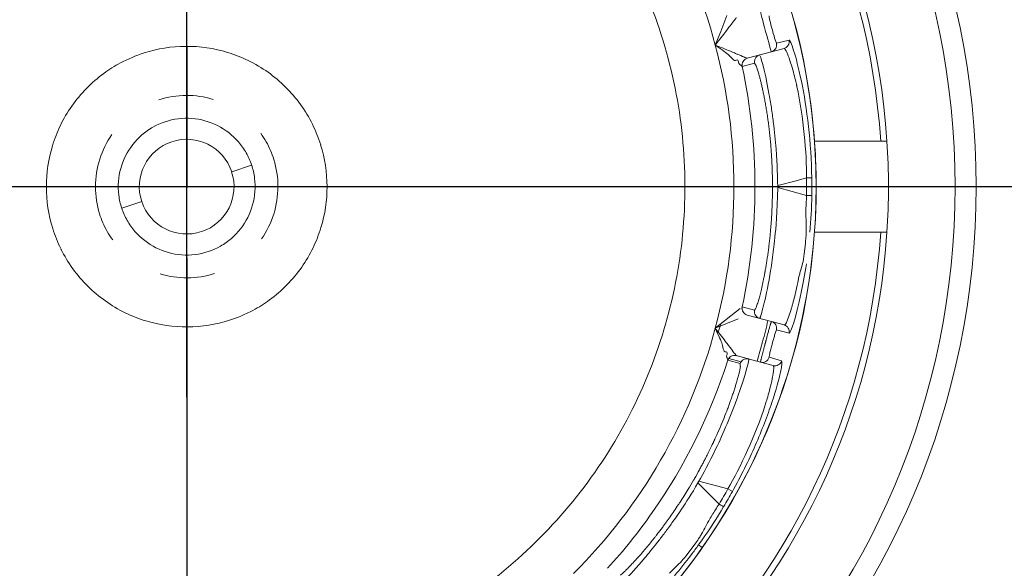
# Model space of a CAD drawing. Extents: x 0 to 283, y -463 to 196.
# Tile 25 of 35: x 232.7 to 236.21, y 105.45 to 107.41. Entities that reach past the tile are written whole.
import ezdxf

# ---------------------------------------------------------------- set-up
doc = ezdxf.new("R2010")
doc.units = 0
doc.linetypes.add('CENTER', pattern=[12, 8, -1, 2, -1])
doc.layers.get('DEFPOINTS').update_dxf_attribs({"linetype": 'CONTINUOUS'})
doc.layers.add('CTR', color=7, linetype='CENTER')
doc.layers.add('DIM', color=7, linetype='CONTINUOUS')
doc.layers.add('TANGENT EDGES', color=7, linetype='CONTINUOUS', lineweight=0)
doc.layers.add('VISIBLE', color=255, linetype='CONTINUOUS', lineweight=0)
doc.styles.add('SANSSERIF', font='sanss___.ttf')
doc.dimstyles.new('ISO-25$0', dxfattribs={"dimtxt": 2.5, "dimasz": 2.5, "dimexe": 1.25, "dimexo": 1, "dimgap": 0.6, "dimtad": 1, "dimdec": 1, "dimzin": 9, "dimdsep": 46, "dimtxsty": 'SANSSERIF', "dimcen": 0.75, "dimadec": 1, "dimazin": 0, "dimtfac": 1, "dimtdec": 1, "dimtmove": 0, "dimatfit": 3, "dimfxl": 1, "dimarcsym": 0})
doc.dimstyles.new('ISO-25$3', dxfattribs={"dimtxt": 2.5, "dimasz": 2.5, "dimexe": 1.25, "dimexo": 1, "dimgap": 0.6, "dimtad": 1, "dimtih": 1, "dimtoh": 1, "dimdec": 1, "dimzin": 9, "dimdsep": 46, "dimtxsty": 'SANSSERIF', "dimcen": 0.75, "dimadec": 1, "dimazin": 0, "dimtfac": 1, "dimtdec": 1, "dimtofl": 0, "dimtmove": 0, "dimatfit": 3, "dimfxl": 1, "dimarcsym": 0})

# ---------------------------------------------------------------- blocks, each defined once
blk = doc.blocks.new('*D17')
at = {"layer": 'DEFPOINTS', "color": 0, "transparency": 16777216}
for p in [(254.048, 118.1119), (174.1974, 98.6119), (222.798, 98.6119)]:
    blk.add_point(p, dxfattribs=at)
at = {"layer": 'DIM', "color": 0, "lineweight": -2, "transparency": 16777216}
for p, q in [((253.048, 118.1119), (172.9474, 118.1119)), ((174.1974, 115.6119), (174.1974, 101.1119)), ((221.798, 98.6119), (172.9474, 98.6119))]:
    blk.add_line(p, q, dxfattribs=at)
at = {"layer": 'DIM', "color": 0, "transparency": 16777216}
for points in [[(173.7808, 115.6119), (174.6141, 115.6119), (174.1974, 118.1119)], [(173.7808, 101.1119), (174.6141, 101.1119), (174.1974, 98.6119)]]:
    blk.add_solid(points, dxfattribs=at)
at = {"layer": 'DIM', "color": 0, "transparency": 16777216, "insert": (172.3097, 108.3619), "char_height": 2.5, "attachment_point": 5, "rotation": 90, "style": 'SANSSERIF'}
blk.add_mtext('78', dxfattribs=at)
blk = doc.blocks.new('*D20')
at = {"layer": 'DEFPOINTS', "color": 0, "transparency": 16777216}
for p in [(233.298, 106.8119), (263.898, 90.0119), (272.3362, 90.0119)]:
    blk.add_point(p, dxfattribs=at)
at = {"layer": 'DIM', "color": 0, "lineweight": -2, "transparency": 16777216}
for p, q in [((234.298, 106.8119), (273.5862, 106.8119)), ((272.3362, 104.3119), (272.3362, 92.5119)), ((264.898, 90.0119), (273.5862, 90.0119))]:
    blk.add_line(p, q, dxfattribs=at)
at = {"layer": 'DIM', "color": 0, "transparency": 16777216}
for points in [[(271.9195, 104.3119), (272.7529, 104.3119), (272.3362, 106.8119)], [(271.9195, 92.5119), (272.7529, 92.5119), (272.3362, 90.0119)]]:
    blk.add_solid(points, dxfattribs=at)
at = {"layer": 'DIM', "color": 0, "transparency": 16777216, "insert": (270.4468, 98.4119), "char_height": 2.5, "attachment_point": 5, "rotation": 90, "style": 'SANSSERIF'}
blk.add_mtext('67.2', dxfattribs=at)
blk = doc.blocks.new('*D23')
at = {"layer": 'DEFPOINTS', "color": 0, "transparency": 16777216}
for p in [(233.298, 106.8119), (222.798, 90.0119), (222.798, 82.5177)]:
    blk.add_point(p, dxfattribs=at)
at = {"layer": 'DIM', "color": 0, "lineweight": -2, "transparency": 16777216}
for p, q in [((233.298, 105.8119), (233.298, 81.2677)), ((222.798, 89.0119), (222.798, 81.2677)), ((230.798, 82.5177), (225.298, 82.5177))]:
    blk.add_line(p, q, dxfattribs=at)
at = {"layer": 'DIM', "color": 0, "transparency": 16777216}
for points in [[(225.298, 82.9344), (225.298, 82.1011), (222.798, 82.5177)], [(230.798, 82.9344), (230.798, 82.1011), (233.298, 82.5177)]]:
    blk.add_solid(points, dxfattribs=at)
at = {"layer": 'DIM', "color": 0, "transparency": 16777216, "insert": (228.048, 84.3677), "char_height": 2.5, "attachment_point": 5, "style": 'SANSSERIF'}
blk.add_mtext('42', dxfattribs=at)
blk = doc.blocks.new('*D24')
at = {"layer": 'DEFPOINTS', "color": 0, "transparency": 16777216}
for p in [(231.7187, 109.1392), (234.8772, 104.4846)]:
    blk.add_point(p, dxfattribs=at)
at = {"layer": 'DIM', "color": 0, "lineweight": -2, "transparency": 16777216}
for p, q in [((233.298, 106.0619), (233.298, 107.5619)), ((232.548, 106.8119), (234.048, 106.8119)), ((239.3819, 97.8464), (236.281, 102.416)), ((249.0765, 97.8464), (239.3819, 97.8464))]:
    blk.add_line(p, q, dxfattribs=at)
at = {"layer": 'DIM', "color": 0, "transparency": 16777216}
blk.add_solid([(236.6258, 102.6499), (235.9362, 102.182), (234.8772, 104.4846)], dxfattribs=at)
at = {"layer": 'DIM', "color": 0, "transparency": 16777216, "insert": (244.5292, 99.753), "char_height": 2.5, "attachment_point": 5, "style": 'SANSSERIF'}
blk.add_mtext('∅22.5', dxfattribs=at)

msp = doc.modelspace()

# ---------------------------------------------------------------- linework, layer by layer
at = {"layer": 'CTR', "ltscale": 0.25}
for p, q in [((233.298, 112.5585), (233.298, 101.0653)), ((227.5514, 106.8119), (239.0446, 106.8119))]:
    msp.add_line(p, q, dxfattribs=at)
at = {"layer": 'TANGENT EDGES'}
for p, q in [((235.4439, 107.3344), (235.399, 107.3226)), ((235.2948, 107.2693), (235.2949, 107.2693)), ((235.2768, 107.2399), (235.2769, 107.2399)), ((235.321, 107.2517), (235.2769, 107.2399)), ((235.3351, 107.217), (235.3266, 107.2425)), ((233.5294, 106.8885), (233.4582, 106.8649)), ((235.3226, 106.8119), (235.2476, 106.8119)), ((235.3849, 106.8084), (235.3849, 106.8154)), ((235.469, 106.833), (235.4034, 106.8154)), ((235.4034, 106.8084), (235.4034, 106.8154)), ((235.5063, 106.843), (235.469, 106.833)), ((235.5405, 106.8119), (235.5404, 106.8119)), ((235.5063, 106.7808), (235.4034, 106.8084)), ((233.1378, 106.7589), (233.0666, 106.7353)), ((235.2769, 106.3839), (235.321, 106.3721)), ((235.399, 106.3012), (235.4439, 106.2894)), ((235.2698, 106.1812), (235.2258, 106.1931)), ((235.2732, 106.188), (235.2291, 106.1998)), ((235.2698, 106.1812), (235.2703, 106.1707)), ((235.4176, 106.1914), (235.3729, 106.2037)), ((235.1195, 105.7561), (235.1231, 105.7623)), ((235.226, 105.7347), (235.1231, 105.7623)), ((235.1195, 105.7561), (235.1949, 105.6808)), ((235.2419, 105.7252), (235.226, 105.7347)), ((235.1215, 105.5351), (235.1349, 105.5257))]:
    msp.add_line(p, q, dxfattribs=at)
for centre, radius, start, end in [((233.298, 106.8119), 2.4777, 90, 176.2396), ((233.298, 106.8119), 2.4777, 3.7604, 90), ((233.298, 106.8119), 2.2424, 0, 145), ((233.298, 106.8119), 1.9496, 15, 45), ((233.298, 106.8119), 1.9496, 0, 15), ((235.3748, 107.3166), 0.025, 285, 13.9748), ((235.3012, 107.2452), 0.025, 105, 192.1871), ((235.3014, 107.2452), 0.025, 105, 192.2035), ((235.3454, 107.257), 0.025, 105.0157, 179.9623), ((233.298, 106.8119), 2.0246, 0, 12.2051), ((233.298, 106.8119), 2.2424, 180, 325), ((233.298, 106.8119), 2.2424, 325, 0), ((233.298, 106.8119), 1.9496, 345, 360), ((233.298, 106.8119), 2.0246, 347.7949, 0), ((233.298, 106.8119), 2.4777, 183.7604, 270), ((233.298, 106.8119), 2.4777, 270, 356.2396), ((235.3014, 106.3786), 0.025, 167.7863, 255), ((235.3454, 106.3668), 0.025, 167.7462, 254.9989), ((233.298, 106.8119), 1.9496, 315, 345), ((235.4196, 106.2952), 0.025, 346.6289, 74.9599), ((233.298, 106.8119), 2.0246, 325, 342.2051), ((235.2495, 106.1855), 0.025, 75, 162.1871), ((235.2496, 106.1854), 0.025, 145, 162.2136), ((235.2496, 106.1854), 0.025, 75, 145), ((235.2936, 106.1736), 0.025, 75.0123, 144.9713), ((233.298, 106.8119), 2.0869, 329.9045, 330.0956), ((233.298, 106.8119), 2.0246, 317.7949, 325)]:
    msp.add_arc(centre, radius, start, end, dxfattribs=at)
for centre, major_axis, ratio, start_param, end_param in [((233.4712, 106.8119), (0, 2.1072), 0.965926, 4.697627, 4.727151), ((235.4998, 106.7809), (0.025, -0.0002), 0.002598, -1.309003, -0.03403), ((235.0638, 105.7802), (0.1944, 0.3929), 0.114498, -0.808968, -0.758541), ((235.025, 105.8074), (0.1897, 0.3259), 0.235943, 4.622038, 4.72109), ((233.448, 106.7253), (1.0536, 1.8249), 0.965926, 4.697627, 4.727151), ((235.1896, 105.6845), (0.0214, -0.013), 0.015514, -1.30897, -0.033518), ((235.0872, 105.8033), (-0.2574, -0.3742), 0.100375, 0.654005, 0.790535), ((235.1176, 105.8085), (-0.2886, -0.3862), 0.070001, 0.519887, 0.609543), ((235.1176, 105.8085), (-0.2886, -0.3862), 0.070001, 0.609543, 0.657806)]:
    msp.add_ellipse(centre, major_axis=major_axis, ratio=ratio, start_param=start_param, end_param=end_param, dxfattribs=at)
for points, knots in [([(235.426, 107.3045), (235.43, 107.3055), (235.4358, 107.3089), (235.4416, 107.3157), (235.4441, 107.3226), (235.4446, 107.3272), (235.4446, 107.3286)], [-0.0000019, -0.0000019, -0.0000019, -0.0000019, 0.2504753, 0.5052864, 0.7600976, 0.8652535, 0.8652535, 0.8652535, 0.8652535]), ([(235.426, 107.3045), (235.4265, 107.3046), (235.4271, 107.3046), (235.4288, 107.3031), (235.4295, 107.3023), (235.4308, 107.3004), (235.4312, 107.2997), (235.4323, 107.2979), (235.4331, 107.2964), (235.4348, 107.2929), (235.4364, 107.2894), (235.4391, 107.2828), (235.4406, 107.2793), (235.4421, 107.2752), (235.4432, 107.2723), (235.4433, 107.2719), (235.4516, 107.2485), (235.4584, 107.224), (235.4656, 107.1957), (235.4676, 107.1876), (235.4697, 107.1784), (235.4703, 107.1758), (235.471, 107.1727), (235.4712, 107.1719), (235.4715, 107.1704), (235.471, 107.1727), (235.4959, 107.0609), (235.5064, 106.9298), (235.5063, 106.843)], [0, 0, 0, 0, 0.0625, 0.0625, 0.09375, 0.09375, 0.109375, 0.109375, 0.125, 0.125, 0.1875, 0.1875, 0.21875, 0.234375, 0.234375, 0.25, 0.25, 0.375, 0.375, 0.4375, 0.4375, 0.46875, 0.46875, 0.484375, 0.484375, 0.5, 0.5, 1, 1, 1, 1]), ([(235.4034, 106.8154), (235.4032, 106.8429), (235.4021, 106.8882), (235.3952, 106.9761), (235.392, 107.0085), (235.3858, 107.0592), (235.3834, 107.0764), (235.3796, 107.102), (235.3782, 107.1105), (235.3754, 107.1274), (235.3735, 107.1383), (235.3562, 107.2342), (235.3414, 107.2818), (235.3389, 107.2811)], [0, 0, 0, 0, 0.25, 0.25, 0.375, 0.375, 0.4375, 0.4375, 0.46875, 0.46875, 0.5, 0.5, 1, 1, 1, 1]), ([(235.3389, 106.3427), (235.3391, 106.3426), (235.3394, 106.3427), (235.3403, 106.3443), (235.3407, 106.3451), (235.3415, 106.3471), (235.3418, 106.3478), (235.3424, 106.3496), (235.343, 106.3512), (235.345, 106.3574), (235.3479, 106.3672), (235.3569, 106.4018), (235.3648, 106.4372), (235.3764, 106.5013), (235.3802, 106.525), (235.3855, 106.5631), (235.3881, 106.5828), (235.3905, 106.6034), (235.3921, 106.6172), (235.3931, 106.6274), (235.3968, 106.6634), (235.4026, 106.7211), (235.4034, 106.8084)], [0, 0, 0, 0, 0.0625, 0.0625, 0.09375, 0.09375, 0.109375, 0.109375, 0.125, 0.125, 0.25, 0.25, 0.5, 0.5, 0.625, 0.625, 0.6875, 0.71875, 0.71875, 0.75, 0.75, 1, 1, 1, 1]), ([(235.4837, 106.5084), (235.4824, 106.504), (235.4811, 106.4993), (235.4793, 106.4918), (235.4787, 106.4893), (235.4775, 106.4841), (235.4765, 106.4791), (235.4762, 106.478), (235.4757, 106.475), (235.4742, 106.4675), (235.4736, 106.4645), (235.4722, 106.4576), (235.471, 106.4516), (235.4687, 106.4405), (235.4662, 106.4297), (235.462, 106.4126), (235.4597, 106.4039), (235.4562, 106.3911), (235.455, 106.3868), (235.4531, 106.3806), (235.4525, 106.3785), (235.4512, 106.3744), (235.4512, 106.3741), (235.431, 106.3104), (235.4272, 106.319), (235.426, 106.3193)], [0.4375, 0.4375, 0.4375, 0.4375, 0.46875, 0.46875, 0.484375, 0.484375, 0.5, 0.5, 0.53125, 0.53125, 0.546875, 0.546875, 0.5625, 0.5625, 0.625, 0.625, 0.6875, 0.6875, 0.71875, 0.71875, 0.734375, 0.734375, 0.75, 0.75, 0.9999558, 0.9999558, 0.9999558, 0.9999558]), ([(235.321, 106.3721), (235.3217, 106.3721), (235.3226, 106.3731), (235.3237, 106.375), (235.3242, 106.3759), (235.3248, 106.3771), (235.3254, 106.3784), (235.326, 106.3798), (235.3267, 106.3815), (235.3274, 106.3833), (235.3281, 106.3852), (235.3289, 106.3873), (235.3297, 106.3896), (235.3305, 106.3919), (235.3313, 106.3945), (235.3322, 106.3972), (235.3331, 106.4), (235.334, 106.4031), (235.3349, 106.4063)], [0, 0, 0, 0, 0.0714286, 0.0714286, 0.0714286, 0.1071429, 0.1071429, 0.1071429, 0.1428571, 0.1428571, 0.1428571, 0.1785714, 0.1785714, 0.1785714, 0.2142857, 0.2142857, 0.2142857, 0.25, 0.25, 0.25, 0.25]), ([(235.1231, 105.7623), (235.1367, 105.7862), (235.1584, 105.8259), (235.1963, 105.9055), (235.2098, 105.9352), (235.2297, 105.9822), (235.2363, 105.9982), (235.2457, 106.0223), (235.2488, 106.0304), (235.2548, 106.0464), (235.2586, 106.0568), (235.2915, 106.1485), (235.3025, 106.1971), (235.3001, 106.1978)], [0, 0, 0, 0, 0.25, 0.25, 0.375, 0.375, 0.4375, 0.4375, 0.46875, 0.46875, 0.5, 0.5, 1, 1, 1, 1]), ([(235.3872, 106.1744), (235.3876, 106.1743), (235.3882, 106.174), (235.3889, 106.1719), (235.3891, 106.1709), (235.3893, 106.1686), (235.3893, 106.1677), (235.3893, 106.1657), (235.3893, 106.1639), (235.389, 106.16), (235.3887, 106.1562), (235.3878, 106.1492), (235.3872, 106.1454), (235.3865, 106.141), (235.386, 106.138), (235.3859, 106.1376), (235.3814, 106.1132), (235.375, 106.0885), (235.3671, 106.0604), (235.3647, 106.0524), (235.362, 106.0434), (235.3612, 106.0409), (235.3603, 106.0379), (235.36, 106.037), (235.3595, 106.0356), (235.3602, 106.0378), (235.326, 105.9286), (235.2695, 105.8098), (235.226, 105.7347)], [0, 0, 0, 0, 0.0625, 0.0625, 0.09375, 0.09375, 0.109375, 0.109375, 0.125, 0.125, 0.1875, 0.1875, 0.21875, 0.234375, 0.234375, 0.25, 0.25, 0.375, 0.375, 0.4375, 0.4375, 0.46875, 0.46875, 0.484375, 0.484375, 0.5, 0.5, 1, 1, 1, 1]), ([(235.2649, 106.1441), (235.2633, 106.1377), (235.2614, 106.1306), (235.2592, 106.1227), (235.2581, 106.1188), (235.2569, 106.1147), (235.2556, 106.1104), (235.2543, 106.106), (235.253, 106.1016), (235.2515, 106.0969), (235.2508, 106.0945), (235.25, 106.0922), (235.2492, 106.0897), (235.2485, 106.0873), (235.2477, 106.0848), (235.2469, 106.0823), (235.246, 106.0798), (235.2452, 106.0772), (235.2443, 106.0746), (235.2435, 106.072), (235.2426, 106.0694), (235.2417, 106.0667), (235.2398, 106.0613), (235.2379, 106.0557), (235.2359, 106.05)], [-0.75, -0.75, -0.75, -0.75, -0.6785714, -0.6785714, -0.6785714, -0.6428571, -0.6428571, -0.6428571, -0.6071429, -0.6071429, -0.6071429, -0.5892857, -0.5892857, -0.5892857, -0.5714286, -0.5714286, -0.5714286, -0.5535714, -0.5535714, -0.5535714, -0.5357143, -0.5357143, -0.5357143, -0.5, -0.5, -0.5, -0.5])]:
    msp.add_open_spline(points, degree=3, knots=knots, dxfattribs=at)
for points in [[(235.4603, 107.2972), (235.4525, 107.322), (235.4464, 107.3347), (235.4439, 107.3344)], [(235.4878, 107.1881), (235.4779, 107.2358), (235.4682, 107.2725), (235.4603, 107.2972)], [(235.4176, 106.1914), (235.414, 106.1791), (235.3996, 106.1711), (235.3872, 106.1744)], [(235.4133, 106.151), (235.4189, 106.1764), (235.42, 106.1904), (235.4176, 106.1914)], [(235.3826, 106.0428), (235.3978, 106.0891), (235.4077, 106.1257), (235.4133, 106.151)]]:
    msp.add_open_spline(points, degree=3, dxfattribs=at)
at = {"layer": 'VISIBLE'}
for p, q in [((235.2227, 107.422), (235.2004, 107.3652)), ((235.1916, 107.3427), (235.1812, 107.3165)), ((235.2004, 107.3652), (235.1916, 107.3427)), ((235.1812, 107.3165), (235.2055, 107.2992)), ((235.426, 107.3045), (235.3812, 107.2925)), ((235.399, 107.3226), (235.3944, 107.3352)), ((235.0105, 107.2788), (235.0105, 107.2788)), ((235.2949, 107.2693), (235.3812, 107.2925)), ((235.2496, 107.2618), (235.2533, 107.2617)), ((235.2533, 107.2617), (235.257, 107.2631)), ((235.2639, 107.2566), (235.2654, 107.2512)), ((235.2654, 107.2512), (235.2686, 107.2467)), ((235.2686, 107.2467), (235.2702, 107.2459)), ((235.2702, 107.2459), (235.2716, 107.245)), ((235.2716, 107.245), (235.2768, 107.2399)), ((235.3266, 107.2425), (235.321, 107.2517)), ((235.5346, 106.9744), (235.7704, 106.9744)), ((235.7704, 106.9744), (235.7927, 106.9744)), ((235.5063, 106.843), (235.5248, 106.8429)), ((235.7704, 106.6494), (235.5346, 106.6494)), ((235.7868, 106.6494), (235.7704, 106.6494)), ((235.7927, 106.6494), (235.7868, 106.6494)), ((235.502, 106.6091), (235.4977, 106.5726)), ((235.2699, 106.3779), (235.1812, 106.3073)), ((235.2769, 106.3839), (235.2768, 106.3839)), ((235.0105, 106.345), (235.0105, 106.345)), ((235.1812, 106.3073), (235.263, 106.3412)), ((235.2949, 106.3545), (235.2948, 106.3545)), ((235.3812, 106.3313), (235.2949, 106.3545)), ((235.426, 106.3193), (235.3812, 106.3313)), ((235.1812, 106.3073), (235.1896, 106.289)), ((235.1896, 106.289), (235.1936, 106.2802)), ((235.3936, 106.2858), (235.399, 106.3012)), ((235.426, 106.3193), (235.426, 106.3193)), ((235.426, 106.3193), (235.4261, 106.3193)), ((235.2131, 106.2257), (235.2163, 106.2238)), ((235.2163, 106.2238), (235.2202, 106.2231)), ((235.2229, 106.2141), (235.2215, 106.2087)), ((235.2215, 106.2087), (235.222, 106.2031)), ((235.222, 106.2031), (235.223, 106.2017)), ((235.223, 106.2017), (235.2237, 106.2002)), ((235.2237, 106.2002), (235.2257, 106.1932)), ((235.2257, 106.1932), (235.2258, 106.1931)), ((235.256, 106.2097), (235.2561, 106.2096)), ((235.3424, 106.1864), (235.2561, 106.2096)), ((235.3872, 106.1744), (235.3424, 106.1864)), ((235.1215, 105.5351), (235.1343, 105.5532)), ((235.1053, 105.5342), (235.0833, 105.5048)), ((235.0392, 105.4562), (235.018, 105.4342))]:
    msp.add_line(p, q, dxfattribs=at)
for radius in [2.8125, 2.7375]:
    msp.add_circle((233.298, 106.8119), radius, dxfattribs=at)
for centre, radius, start, end in [((233.298, 106.8119), 2.5, 90, 176.2731), ((233.298, 106.8119), 2.5, 3.7269, 90), ((233.298, 106.8119), 2.2425, 0, 180), ((233.3021, 106.813), 1.7707, 9.9864, 21.2636), ((233.297, 106.8175), 0.4944, 90.2622, 107.78), ((233.2987, 106.8161), 0.4958, 72.9754, 90.4586), ((235.4205, 107.3286), 0.0241, 0.0208, 13.884), ((233.3003, 106.8057), 0.5066, 107.7234, 118.0599), ((233.2948, 106.8039), 0.5087, 64.0365, 72.9541), ((233.2927, 106.8201), 0.4904, 118.0668, 126.2333), ((233.3017, 106.8172), 0.4936, 45.0662, 64.0728), ((235.3453, 107.257), 0.0249, 180.0597, 192.2873), ((233.3014, 106.8088), 0.5046, 126.2744, 135.6227), ((233.2957, 106.8092), 0.5035, 35.8736, 45.2353), ((233.2966, 106.8122), 0.4988, 135.517, 144.9383), ((233.292, 106.816), 0.4928, 144.9858, 154.2824), ((233.3055, 106.8167), 0.4912, 26.3083, 35.8263), ((233.3023, 106.8122), 1.7707, 358.7364, 10.0136), ((233.3062, 106.8086), 0.5088, 154.233, 162.9522), ((233.2977, 106.8124), 0.2432, 119.5551, 130.8323), ((233.298, 106.8119), 0.2437, 97.0687, 119.5687), ((233.298, 106.8125), 0.2432, 85.8052, 97.0823), ((233.298, 106.8119), 0.2437, 40.8187, 85.8187), ((233.2903, 106.809), 0.5082, 17.3801, 26.3312), ((233.298, 106.8119), 0.325, 145, 180), ((233.298, 106.8119), 0.2437, 130.8187, 175.8187), ((233.2936, 106.8127), 0.4956, 162.9738, 180.092), ((233.298, 106.8119), 0.1688, 18.3187, 198.3187), ((233.2985, 106.8122), 0.2432, 29.5551, 40.8323), ((233.3022, 106.8126), 0.4957, 359.9159, 17.393), ((233.298, 106.8119), 2.5, 356.2731, 3.7269), ((233.2985, 106.8121), 0.2432, 18.3051, 29.5823), ((233.2986, 106.812), 0.2432, 7.0551, 18.3323), ((233.298, 106.8119), 0.1687, 198.3187, 18.3187), ((233.298, 106.8119), 2.2425, 180, 0), ((233.2937, 106.8112), 0.4957, 179.9159, 197.393), ((233.2974, 106.8119), 0.2432, 175.8052, 187.0823), ((233.2986, 106.8119), 0.2432, 355.8052, 7.0823), ((233.298, 106.8119), 0.325, 325, 0), ((233.3024, 106.8111), 0.4956, 342.9738, 0.092), ((233.294, 106.8119), 2.231, 359.9999, 0.7967), ((233.2935, 106.812), 2.2316, 359.1967, 359.9984), ((233.2974, 106.8118), 0.2432, 187.0551, 198.3323), ((233.298, 106.8119), 0.2437, 310.8187, 355.8187), ((233.3022, 106.8114), 1.7707, 347.4864, 358.7636), ((233.2975, 106.8117), 0.2432, 198.3051, 209.5823), ((233.2975, 106.8116), 0.2432, 209.5551, 220.8323), ((233.298, 106.8119), 2.5, 183.7269, 270), ((233.3057, 106.8148), 0.5082, 197.3801, 206.3312), ((233.298, 106.8119), 0.2437, 220.8187, 265.8187), ((233.298, 106.8119), 2.5, 270, 356.2731), ((233.2898, 106.8152), 0.5088, 334.233, 342.9522), ((233.2983, 106.8114), 0.2432, 299.5551, 310.8323), ((233.2905, 106.8071), 0.4912, 206.3083, 215.8263), ((233.298, 106.8113), 0.2432, 265.8052, 277.0823), ((233.298, 106.8119), 0.2437, 277.0687, 299.5687), ((233.304, 106.8078), 0.4928, 324.9858, 334.2824), ((233.3003, 106.8146), 0.5035, 215.8736, 225.2353), ((233.2994, 106.8116), 0.4988, 315.517, 324.9383), ((233.2946, 106.815), 0.5046, 306.2744, 315.6227), ((233.2943, 106.8066), 0.4936, 225.0662, 244.0728), ((233.3021, 106.8106), 1.7707, 336.2364, 347.5136), ((233.3033, 106.8037), 0.4904, 298.0668, 306.2333), ((233.3012, 106.8199), 0.5087, 244.0365, 252.9541), ((233.2957, 106.8181), 0.5066, 287.7234, 298.0599), ((235.3012, 106.3786), 0.025, 167.7949, 255), ((233.2973, 106.8077), 0.4958, 252.9754, 270.4586), ((233.299, 106.8063), 0.4944, 270.2622, 287.78), ((233.3236, 106.8624), 1.9527, 343.0711, 343.9439), ((233.298, 106.8119), 2.125, 344.9125, 347.0226), ((235.3748, 106.3072), 0.025, 346.0249, 75), ((233.298, 106.8119), 2.125, 342.9774, 344.9125), ((235.2934, 106.1738), 0.0247, 144.9242, 162.4094), ((235.3489, 106.2106), 0.025, 255, 343.9748), ((233.3017, 106.8098), 1.7707, 324.9864, 336.2636), ((233.3012, 106.8091), 1.7707, 313.7364, 325.0136), ((233.2939, 106.8143), 2.2318, 329.199, 330.7904), ((233.3006, 106.8085), 1.7707, 302.4864, 313.7636)]:
    msp.add_arc(centre, radius, start, end, dxfattribs=at)
for centre, major_axis, ratio, start_param, end_param in [((235.3862, 106.2542), (0.0126, 0.0462), 0.03436, 0.828287, 1.183823), ((235.3862, 106.2518), (-0.0129, -0.0482), 0.044788, -1.542071, -1.147399), ((235.3864, 106.2524), (-0.0135, -0.0505), 0.043834, -1.960073, -1.531804), ((235.3852, 106.2504), (-0.0124, -0.0467), 0.033351, -0.762043, -0.375301), ((235.3858, 106.2534), (-0.0133, -0.051), 0.029173, -1.14064, -0.765411), ((235.0983, 105.7076), (0.1713, 0.4733), 0.043389, -0.381732, -0.192908), ((235.062, 105.7972), (0.1919, 0.3711), 0.133705, -0.962803, -0.859634), ((235.0656, 105.7947), (0.1898, 0.3731), 0.125762, -0.860083, -0.808097), ((235.0479, 105.802), (0.2008, 0.3706), 0.161988, -1.16458, -0.958963), ((235.0241, 105.8111), (-0.207, -0.3544), 0.223388, 1.348084, 1.481482), ((235.0308, 105.8137), (-0.2214, -0.374), 0.201562, 1.196558, 1.321713), ((235.0241, 105.8111), (-0.207, -0.3544), 0.223388, 1.319648, 1.348084), ((235.042, 105.7787), (-0.1913, -0.3127), 0.164305, 1.126511, 1.197628)]:
    msp.add_ellipse(centre, major_axis=major_axis, ratio=ratio, start_param=start_param, end_param=end_param, dxfattribs=at)
for points, knots in [([(235.256, 107.4141), (235.2553, 107.4136), (235.2529, 107.4105), (235.2475, 107.4033), (235.2453, 107.4005), (235.2406, 107.3941), (235.2358, 107.3877), (235.2322, 107.3828), (235.2129, 107.3569), (235.1812, 107.3165)], [0, 0, 0, 0, 0.25, 0.25, 0.375, 0.375, 0.5, 0.5, 1, 1, 1, 1]), ([(235.3424, 107.4373), (235.3416, 107.4371), (235.3504, 107.4025), (235.3707, 107.3267), (235.3804, 107.2922), (235.3812, 107.2925)], [0, 0, 0, 0, 0.5, 0.5, 1, 1, 1, 1]), ([(235.3847, 107.369), (235.3804, 107.3852), (235.378, 107.3947), (235.3759, 107.404), (235.3759, 107.404), (235.3759, 107.404)], [-0.5000049, -0.5000049, -0.5000049, -0.5000049, -0.25, -0.25, -0.2499715, -0.2499715, -0.2499715, -0.2499715]), ([(235.3944, 107.3352), (235.3944, 107.3352), (235.3944, 107.3352), (235.3922, 107.3425), (235.3891, 107.3528), (235.3847, 107.369)], [-0.7500264, -0.7500264, -0.7500264, -0.7500264, -0.75, -0.75, -0.5000049, -0.5000049, -0.5000049, -0.5000049]), ([(235.2948, 107.2693), (235.2942, 107.2695), (235.2912, 107.2708), (235.2813, 107.2745), (235.2773, 107.2764), (235.2594, 107.2842), (235.2616, 107.2832), (235.2592, 107.2842), (235.2577, 107.2849), (235.2522, 107.2872), (235.247, 107.2894), (235.2266, 107.2979), (235.205, 107.3069), (235.1812, 107.3165)], [-1, -1, -1, -1, -0.75, -0.75, -0.5, -0.5, -0.4375, -0.4375, -0.375, -0.375, -0.25, -0.25, 0, 0, 0, 0]), ([(235.3572, 107.1211), (235.3561, 107.127), (235.355, 107.1327), (235.3539, 107.1382), (235.3528, 107.1437), (235.3517, 107.149), (235.3506, 107.1542), (235.3495, 107.1593), (235.3484, 107.1642), (235.3473, 107.169), (235.3462, 107.1738), (235.3452, 107.1783), (235.3441, 107.1827), (235.3431, 107.1871), (235.342, 107.1912), (235.341, 107.1952), (235.34, 107.1992), (235.339, 107.2031), (235.338, 107.2067), (235.337, 107.2103), (235.336, 107.2137), (235.3351, 107.217)], [0.5, 0.5, 0.5, 0.5, 0.5357143, 0.5357143, 0.5357143, 0.5714286, 0.5714286, 0.5714286, 0.6071429, 0.6071429, 0.6071429, 0.6428571, 0.6428571, 0.6428571, 0.6785714, 0.6785714, 0.6785714, 0.7142857, 0.7142857, 0.7142857, 0.75, 0.75, 0.75, 0.75]), ([(235.3769, 106.9804), (235.3762, 106.988), (235.3754, 106.9953), (235.3746, 107.0026), (235.3738, 107.0099), (235.373, 107.0171), (235.3721, 107.0241), (235.3713, 107.0312), (235.3704, 107.0381), (235.3694, 107.0449), (235.3685, 107.0517), (235.3676, 107.0584), (235.3666, 107.065), (235.3656, 107.0716), (235.3646, 107.078), (235.3636, 107.0844), (235.3626, 107.0907), (235.3615, 107.097), (235.3605, 107.1031), (235.3594, 107.1092), (235.3583, 107.1152), (235.3572, 107.1211)], [0.25, 0.25, 0.25, 0.25, 0.2857143, 0.2857143, 0.2857143, 0.3214286, 0.3214286, 0.3214286, 0.3571429, 0.3571429, 0.3571429, 0.3928571, 0.3928571, 0.3928571, 0.4285714, 0.4285714, 0.4285714, 0.4642857, 0.4642857, 0.4642857, 0.5, 0.5, 0.5, 0.5]), ([(235.3849, 106.8154), (235.3848, 106.8235), (235.3848, 106.8317), (235.3847, 106.8398), (235.3845, 106.8478), (235.3844, 106.8559), (235.3841, 106.8639), (235.3839, 106.8719), (235.3836, 106.8798), (235.3833, 106.8877), (235.3829, 106.8957), (235.3826, 106.9035), (235.3821, 106.9113), (235.3817, 106.9192), (235.3812, 106.9269), (235.3807, 106.9347), (235.3801, 106.9424), (235.3795, 106.9501), (235.3789, 106.9577), (235.3783, 106.9653), (235.3776, 106.9729), (235.3769, 106.9804)], [0, 0, 0, 0, 0.0357143, 0.0357143, 0.0357143, 0.0714286, 0.0714286, 0.0714286, 0.1071429, 0.1071429, 0.1071429, 0.1428571, 0.1428571, 0.1428571, 0.1785714, 0.1785714, 0.1785714, 0.2142857, 0.2142857, 0.2142857, 0.25, 0.25, 0.25, 0.25]), ([(235.3349, 106.4063), (235.3363, 106.4111), (235.3378, 106.4164), (235.3393, 106.4222), (235.3401, 106.4251), (235.3409, 106.4281), (235.3417, 106.4312), (235.3425, 106.4343), (235.3433, 106.4375), (235.3441, 106.4409), (235.3449, 106.4442), (235.3457, 106.4477), (235.3465, 106.4513), (235.3473, 106.4549), (235.3482, 106.4586), (235.349, 106.4624), (235.3498, 106.4662), (235.3507, 106.4701), (235.3515, 106.4742), (235.3524, 106.4782), (235.3532, 106.4824), (235.3541, 106.4867), (235.3545, 106.4888), (235.355, 106.491), (235.3554, 106.4932), (235.3558, 106.4954), (235.3562, 106.4976), (235.3567, 106.4999), (235.3571, 106.5021), (235.3575, 106.5044), (235.358, 106.5069), (235.3582, 106.5081), (235.3584, 106.5094), (235.3587, 106.5106), (235.3589, 106.5119), (235.3591, 106.5131), (235.3594, 106.5144), (235.3598, 106.5169), (235.3603, 106.5195), (235.3607, 106.5221), (235.3611, 106.5246), (235.3616, 106.5273), (235.362, 106.5299), (235.3625, 106.5325), (235.3629, 106.5352), (235.3633, 106.5378), (235.3638, 106.5405), (235.3642, 106.5432), (235.3646, 106.5459), (235.3655, 106.5514), (235.3663, 106.557), (235.3672, 106.5626), (235.368, 106.5683), (235.3688, 106.574), (235.3696, 106.5799), (235.3704, 106.5857), (235.3711, 106.5917), (235.3719, 106.5977), (235.3726, 106.6038), (235.3734, 106.6099), (235.3741, 106.6162), (235.3748, 106.6224), (235.3754, 106.6287), (235.3761, 106.6352), (235.3767, 106.6416), (235.3774, 106.6482), (235.3779, 106.6548), (235.3785, 106.6615), (235.3791, 106.6682), (235.3795, 106.6732), (235.3799, 106.6781), (235.3802, 106.683), (235.3806, 106.688), (235.3809, 106.6929), (235.3813, 106.6979), (235.3816, 106.7028), (235.3819, 106.7078), (235.3822, 106.7128), (235.3824, 106.7178), (235.3827, 106.7227), (235.3829, 106.7277), (235.3831, 106.7327), (235.3834, 106.7377), (235.3836, 106.7428), (235.3837, 106.7478), (235.3839, 106.7528), (235.3841, 106.7578), (235.3842, 106.7629), (235.3844, 106.7679), (235.3845, 106.7729), (235.3846, 106.778), (235.3847, 106.7881), (235.3848, 106.7982), (235.3849, 106.8084)], [0.25, 0.25, 0.25, 0.25, 0.3035714, 0.3035714, 0.3035714, 0.3303571, 0.3303571, 0.3303571, 0.3571429, 0.3571429, 0.3571429, 0.3839286, 0.3839286, 0.3839286, 0.4107143, 0.4107143, 0.4107143, 0.4375, 0.4375, 0.4375, 0.4642857, 0.4642857, 0.4642857, 0.4776786, 0.4776786, 0.4776786, 0.4910714, 0.4910714, 0.4910714, 0.5044643, 0.5044643, 0.5044643, 0.5111607, 0.5111607, 0.5111607, 0.5178571, 0.5178571, 0.5178571, 0.53125, 0.53125, 0.53125, 0.5446429, 0.5446429, 0.5446429, 0.5580357, 0.5580357, 0.5580357, 0.5714286, 0.5714286, 0.5714286, 0.5982143, 0.5982143, 0.5982143, 0.625, 0.625, 0.625, 0.6517857, 0.6517857, 0.6517857, 0.6785714, 0.6785714, 0.6785714, 0.7053571, 0.7053571, 0.7053571, 0.7321429, 0.7321429, 0.7321429, 0.7589286, 0.7589286, 0.7589286, 0.7857143, 0.7857143, 0.7857143, 0.8125, 0.8125, 0.8125, 0.8392857, 0.8392857, 0.8392857, 0.8660714, 0.8660714, 0.8660714, 0.8928571, 0.8928571, 0.8928571, 0.9196429, 0.9196429, 0.9196429, 0.9464286, 0.9464286, 0.9464286, 1, 1, 1, 1]), ([(235.5042, 106.7339), (235.5042, 106.7335), (235.5042, 106.7332), (235.5041, 106.7252), (235.504, 106.7178), (235.5042, 106.7034), (235.5042, 106.7012), (235.5047, 106.6895)], [0.06098538, 0.06098538, 0.06098538, 0.06098538, 0.0625, 0.0625, 0.09375, 0.09375, 0.125, 0.125, 0.125, 0.125]), ([(235.5053, 106.6478), (235.5051, 106.6435), (235.5048, 106.6381), (235.5037, 106.6251), (235.5024, 106.6125), (235.502, 106.6091)], [0.18750003, 0.18750003, 0.18750003, 0.18750003, 0.21875, 0.21875, 0.25000002, 0.25000002, 0.25000002, 0.25000002]), ([(235.3812, 106.3313), (235.3811, 106.3313), (235.3807, 106.3307), (235.3802, 106.3293), (235.38, 106.3286), (235.3797, 106.3277), (235.3794, 106.3267), (235.3792, 106.3262), (235.379, 106.3257), (235.3788, 106.3251), (235.3787, 106.3245), (235.3785, 106.3239), (235.3783, 106.3233), (235.3779, 106.322), (235.3774, 106.3205), (235.377, 106.319), (235.3765, 106.3174), (235.376, 106.3158), (235.3755, 106.314), (235.375, 106.3122), (235.3745, 106.3103), (235.3739, 106.3083), (235.3733, 106.3063), (235.3727, 106.3043), (235.3721, 106.3021), (235.3715, 106.2999), (235.3709, 106.2977), (235.3703, 106.2954), (235.3696, 106.2931), (235.369, 106.2907), (235.3683, 106.2883), (235.3677, 106.2858), (235.367, 106.2833), (235.3663, 106.2808), (235.3656, 106.2783), (235.365, 106.2757), (235.3643, 106.2731), (235.3636, 106.2705), (235.3629, 106.2679), (235.3622, 106.2653), (235.3619, 106.264), (235.3615, 106.2627), (235.3612, 106.2614), (235.3608, 106.26), (235.3605, 106.2587), (235.3601, 106.2574), (235.36, 106.2571), (235.36, 106.2567), (235.3599, 106.2563), (235.3598, 106.256), (235.3597, 106.2556), (235.3596, 106.2552), (235.3595, 106.2548), (235.3594, 106.2544), (235.3592, 106.254), (235.3591, 106.2536), (235.359, 106.2532), (235.3589, 106.2527), (235.3587, 106.2519), (235.3584, 106.251), (235.3582, 106.25), (235.3579, 106.249), (235.3577, 106.248), (235.3574, 106.247), (235.3569, 106.2449), (235.3563, 106.2427), (235.3556, 106.2403), (235.3553, 106.2391), (235.355, 106.2378), (235.3546, 106.2366), (235.3543, 106.2353), (235.354, 106.234), (235.3536, 106.2327), (235.3533, 106.2313), (235.3529, 106.23), (235.3525, 106.2286), (235.3522, 106.2272), (235.3518, 106.2258), (235.3514, 106.2243), (235.3511, 106.2229), (235.3507, 106.2215), (235.3503, 106.22), (235.3499, 106.2186), (235.3496, 106.2171), (235.3492, 106.2156), (235.3484, 106.2127), (235.3477, 106.2098), (235.3469, 106.2069), (235.3465, 106.2053), (235.3462, 106.2038), (235.3458, 106.2025), (235.3455, 106.2011), (235.3452, 106.1998), (235.3449, 106.1987), (235.3446, 106.1976), (235.3444, 106.1965), (235.3442, 106.1956), (235.3439, 106.1947), (235.3437, 106.1938), (235.3436, 106.1931), (235.3434, 106.1924), (235.3433, 106.1917), (235.3431, 106.1911), (235.343, 106.1905), (235.3429, 106.19), (235.3428, 106.1896), (235.3426, 106.1887), (235.3425, 106.1881), (235.3425, 106.1877), (235.3424, 106.1875), (235.3424, 106.1873), (235.3424, 106.1871), (235.3424, 106.187), (235.3424, 106.1869), (235.3424, 106.1868), (235.3424, 106.1867), (235.3424, 106.1867), (235.3424, 106.1866), (235.3424, 106.1866), (235.3424, 106.1865), (235.3424, 106.1865), (235.3424, 106.1865), (235.3424, 106.1865), (235.3424, 106.1865), (235.3424, 106.1865), (235.3424, 106.1865), (235.3424, 106.1865), (235.3424, 106.1865), (235.3424, 106.1865), (235.3424, 106.1865), (235.3424, 106.1865), (235.3424, 106.1865), (235.3424, 106.1865), (235.3424, 106.1865), (235.3424, 106.1865), (235.3424, 106.1865)], [0, 0, 0, 0, 0.0714286, 0.0714286, 0.0714286, 0.1071429, 0.1071429, 0.1071429, 0.125, 0.125, 0.125, 0.1428571, 0.1428571, 0.1428571, 0.1785714, 0.1785714, 0.1785714, 0.2142857, 0.2142857, 0.2142857, 0.25, 0.25, 0.25, 0.2857143, 0.2857143, 0.2857143, 0.3214286, 0.3214286, 0.3214286, 0.3571429, 0.3571429, 0.3571429, 0.3928571, 0.3928571, 0.3928571, 0.4285714, 0.4285714, 0.4285714, 0.4642857, 0.4642857, 0.4642857, 0.4821429, 0.4821429, 0.4821429, 0.5, 0.5, 0.5, 0.5089286, 0.5089286, 0.5089286, 0.5178571, 0.5178571, 0.5178571, 0.5267857, 0.5267857, 0.5267857, 0.5357143, 0.5357143, 0.5357143, 0.5535714, 0.5535714, 0.5535714, 0.5714286, 0.5714286, 0.5714286, 0.6071429, 0.6071429, 0.6071429, 0.625, 0.625, 0.625, 0.6428571, 0.6428571, 0.6428571, 0.6607143, 0.6607143, 0.6607143, 0.6785714, 0.6785714, 0.6785714, 0.6964286, 0.6964286, 0.6964286, 0.7142857, 0.7142857, 0.7142857, 0.75, 0.75, 0.75, 0.7678571, 0.7678571, 0.7678571, 0.7857143, 0.7857143, 0.7857143, 0.8035714, 0.8035714, 0.8035714, 0.8214286, 0.8214286, 0.8214286, 0.8392857, 0.8392857, 0.8392857, 0.8571429, 0.8571429, 0.8571429, 0.8928571, 0.8928571, 0.8928571, 0.9107143, 0.9107143, 0.9107143, 0.9285714, 0.9285714, 0.9285714, 0.9464286, 0.9464286, 0.9464286, 0.9642857, 0.9642857, 0.9642857, 0.9732143, 0.9732143, 0.9732143, 0.9821429, 0.9821429, 0.9821429, 0.9910714, 0.9910714, 0.9910714, 0.9955357, 0.9955357, 0.9955357, 1, 1, 1, 1]), ([(235.1812, 106.3073), (235.1971, 106.2871), (235.2112, 106.2685), (235.2247, 106.2509), (235.228, 106.2465), (235.2317, 106.2416), (235.2327, 106.2403), (235.2342, 106.2383), (235.2328, 106.2402), (235.2444, 106.2245), (235.2469, 106.2209), (235.2536, 106.2127), (235.2556, 106.2101), (235.256, 106.2097)], [0, 0, 0, 0, 0.25, 0.25, 0.375, 0.375, 0.4375, 0.4375, 0.5, 0.5, 0.75, 0.75, 1, 1, 1, 1]), ([(235.3729, 106.2037), (235.3729, 106.2037), (235.3729, 106.2037), (235.3729, 106.2037), (235.3729, 106.2037), (235.3729, 106.2037), (235.3729, 106.2037), (235.3729, 106.2037), (235.3729, 106.2037), (235.3729, 106.2037), (235.3729, 106.2037), (235.3729, 106.2037), (235.3729, 106.2037), (235.3729, 106.2037), (235.3729, 106.2037), (235.3729, 106.2037), (235.3729, 106.2037), (235.3729, 106.2037), (235.3729, 106.2038), (235.3728, 106.2038), (235.3728, 106.2038), (235.3728, 106.2039), (235.3728, 106.2039), (235.3728, 106.204), (235.3728, 106.2042), (235.3728, 106.2043), (235.3728, 106.2045), (235.3728, 106.2047), (235.3729, 106.2052), (235.373, 106.2059), (235.3732, 106.2071)], [-1, -1, -1, -1, -0.9955357, -0.9955357, -0.9955357, -0.9910714, -0.9910714, -0.9910714, -0.9866071, -0.9866071, -0.9866071, -0.9821429, -0.9821429, -0.9821429, -0.9732143, -0.9732143, -0.9732143, -0.9642857, -0.9642857, -0.9642857, -0.9464286, -0.9464286, -0.9464286, -0.9285714, -0.9285714, -0.9285714, -0.9107143, -0.9107143, -0.9107143, -0.875, -0.875, -0.875, -0.875]), ([(235.1824, 105.9185), (235.1817, 105.9169), (235.1809, 105.9152), (235.1801, 105.9134), (235.1796, 105.9124), (235.1792, 105.9115), (235.1787, 105.9105), (235.1783, 105.9095), (235.1778, 105.9085), (235.1773, 105.9074), (235.1768, 105.9064), (235.1763, 105.9053), (235.1758, 105.9042), (235.1753, 105.9031), (235.1747, 105.9019), (235.1742, 105.9007), (235.1731, 105.8983), (235.1719, 105.8958), (235.1706, 105.8931), (235.1694, 105.8905), (235.168, 105.8877), (235.1666, 105.8848), (235.1652, 105.8818), (235.1637, 105.8788), (235.1621, 105.8755), (235.1606, 105.8723), (235.1589, 105.869), (235.1572, 105.8655), (235.1555, 105.862), (235.1536, 105.8583), (235.1517, 105.8546), (235.1498, 105.8508), (235.1478, 105.8469), (235.1458, 105.8428), (235.1437, 105.8387), (235.1415, 105.8345), (235.1392, 105.8302), (235.137, 105.8258), (235.1346, 105.8214), (235.1321, 105.8167), (235.1296, 105.8121), (235.1271, 105.8074), (235.1244, 105.8025), (235.119, 105.7927), (235.1133, 105.7823), (235.107, 105.7715)], [-0.25, -0.25, -0.25, -0.25, -0.2321429, -0.2321429, -0.2321429, -0.2232143, -0.2232143, -0.2232143, -0.2142857, -0.2142857, -0.2142857, -0.2053571, -0.2053571, -0.2053571, -0.1964286, -0.1964286, -0.1964286, -0.1785714, -0.1785714, -0.1785714, -0.1607143, -0.1607143, -0.1607143, -0.1428571, -0.1428571, -0.1428571, -0.125, -0.125, -0.125, -0.1071429, -0.1071429, -0.1071429, -0.0892857, -0.0892857, -0.0892857, -0.0714286, -0.0714286, -0.0714286, -0.0535714, -0.0535714, -0.0535714, -0.0357143, -0.0357143, -0.0357143, 0, 0, 0, 0]), ([(235.1696, 105.6413), (235.1694, 105.6409), (235.1693, 105.6406), (235.1652, 105.6338), (235.1614, 105.6274), (235.1544, 105.6148), (235.1533, 105.613), (235.1479, 105.6026)], [0.06098538, 0.06098538, 0.06098538, 0.06098538, 0.0625, 0.0625, 0.09375, 0.09375, 0.125, 0.125, 0.125, 0.125]), ([(234.929, 105.4876), (234.943, 105.5043), (234.9582, 105.523), (234.9821, 105.5535), (234.9943, 105.5694), (235.0067, 105.5861), (235.0151, 105.5974), (235.0214, 105.6061), (235.0235, 105.609)], [0.5, 0.5, 0.5, 0.5, 0.625, 0.625, 0.6875, 0.71875, 0.71875, 0.75, 0.75, 0.75, 0.75]), ([(235.0061, 105.6159), (235.0042, 105.6132), (235.002, 105.6102), (234.9996, 105.6069), (234.9984, 105.6052), (234.9971, 105.6035), (234.9957, 105.6017), (234.9944, 105.5999), (234.993, 105.598), (234.9916, 105.5961), (234.9901, 105.5941), (234.9886, 105.5921), (234.987, 105.59), (234.9855, 105.5879), (234.9839, 105.5858), (234.9822, 105.5836), (234.9805, 105.5814), (234.9788, 105.5791), (234.977, 105.5768), (234.9752, 105.5744), (234.9734, 105.5721), (234.9715, 105.5696), (234.9696, 105.5672), (234.9676, 105.5647), (234.9657, 105.5622), (234.9637, 105.5596), (234.9616, 105.557), (234.9596, 105.5544), (234.9554, 105.5492), (234.9511, 105.5438), (234.9466, 105.5383), (234.9421, 105.5328), (234.9375, 105.5272), (234.9328, 105.5217)], [0.0000785, 0.0000785, 0.0000785, 0.0000785, 0.0357143, 0.0357143, 0.0357143, 0.0535714, 0.0535714, 0.0535714, 0.0714286, 0.0714286, 0.0714286, 0.0892857, 0.0892857, 0.0892857, 0.1071429, 0.1071429, 0.1071429, 0.125, 0.125, 0.125, 0.1428571, 0.1428571, 0.1428571, 0.1607143, 0.1607143, 0.1607143, 0.1785714, 0.1785714, 0.1785714, 0.2142857, 0.2142857, 0.2142857, 0.25, 0.25, 0.25, 0.25]), ([(235.1275, 105.5662), (235.1252, 105.5625), (235.1222, 105.558), (235.1148, 105.5473), (235.1073, 105.5371), (235.1053, 105.5342)], [0.18750003, 0.18750003, 0.18750003, 0.18750003, 0.21875, 0.21875, 0.25000002, 0.25000002, 0.25000002, 0.25000002]), ([(234.8805, 105.4633), (234.8799, 105.4627), (234.8793, 105.462), (234.8786, 105.4613), (234.8783, 105.461), (234.8779, 105.4606), (234.8776, 105.4603), (234.8772, 105.4599), (234.8769, 105.4595), (234.8765, 105.4591), (234.8758, 105.4584), (234.875, 105.4576), (234.8742, 105.4568), (234.8735, 105.456), (234.8726, 105.4552), (234.8718, 105.4543), (234.871, 105.4535), (234.8701, 105.4526), (234.8692, 105.4517), (234.8683, 105.4508), (234.8674, 105.4499), (234.8665, 105.449), (234.8656, 105.4481), (234.8646, 105.4472), (234.8637, 105.4462), (234.8627, 105.4453), (234.8618, 105.4443), (234.8608, 105.4434), (234.8588, 105.4415), (234.8568, 105.4396), (234.8548, 105.4377), (234.8508, 105.434), (234.8468, 105.4304), (234.8431, 105.4274)], [0.5, 0.5, 0.5, 0.5, 0.5178571, 0.5178571, 0.5178571, 0.5267857, 0.5267857, 0.5267857, 0.5357143, 0.5357143, 0.5357143, 0.5535714, 0.5535714, 0.5535714, 0.5714286, 0.5714286, 0.5714286, 0.5892857, 0.5892857, 0.5892857, 0.6071429, 0.6071429, 0.6071429, 0.625, 0.625, 0.625, 0.6428571, 0.6428571, 0.6428571, 0.6785714, 0.6785714, 0.6785714, 0.75, 0.75, 0.75, 0.75])]:
    msp.add_open_spline(points, degree=3, knots=knots, dxfattribs=at)
for points in [[(235.3759, 107.404), (235.3737, 107.4133), (235.3724, 107.4197), (235.3729, 107.4201)], [(235.2055, 107.2992), (235.2128, 107.294), (235.2222, 107.2867), (235.2268, 107.2829)], [(235.2268, 107.2829), (235.2314, 107.2791), (235.2367, 107.2739), (235.2425, 107.2673)], [(235.2425, 107.2673), (235.2453, 107.2642), (235.2475, 107.2624), (235.2496, 107.2618)], [(235.257, 107.2631), (235.2609, 107.265), (235.2626, 107.261), (235.2639, 107.2566)], [(235.5248, 106.8429), (235.5231, 106.9685), (235.5078, 107.0926), (235.4878, 107.1881)], [(233.1992, 107.1216), (233.2305, 107.1316), (233.2632, 107.1367), (233.296, 107.1369)], [(233.296, 107.1369), (233.3287, 107.1371), (233.3614, 107.1324), (233.3928, 107.1228)], [(233.5617, 107.002), (233.5758, 106.9824), (233.5875, 106.9618), (233.5967, 106.9404)], [(233.5967, 106.9404), (233.6011, 106.93), (233.605, 106.9194), (233.6084, 106.9088)], [(233.6084, 106.9088), (233.6182, 106.8772), (233.623, 106.8446), (233.623, 106.8119)], [(232.9876, 106.715), (232.9778, 106.7466), (232.973, 106.7792), (232.973, 106.8119)], [(235.5063, 106.7808), (235.5052, 106.7643), (235.5045, 106.7488), (235.5042, 106.7339)], [(235.5182, 106.6495), (235.5218, 106.692), (235.5242, 106.7362), (235.5248, 106.7807)], [(232.9993, 106.6834), (232.9949, 106.6938), (232.991, 106.7043), (232.9876, 106.715)], [(233.0343, 106.6218), (233.0202, 106.6414), (233.0085, 106.662), (232.9993, 106.6834)], [(235.5047, 106.6895), (235.5057, 106.6661), (235.5056, 106.6564), (235.5053, 106.6478)], [(235.4977, 106.5726), (235.496, 106.5592), (235.4941, 106.5459), (235.4923, 106.5385)], [(235.4923, 106.5385), (235.4905, 106.5308), (235.4864, 106.5173), (235.4837, 106.5084)], [(235.4876, 106.4344), (235.494, 106.4651), (235.5001, 106.4997), (235.5055, 106.537)], [(233.3, 106.4869), (233.2673, 106.4867), (233.2346, 106.4914), (233.2032, 106.501)], [(233.3967, 106.5022), (233.3655, 106.4922), (233.3328, 106.4871), (233.3, 106.4869)], [(235.4439, 106.2894), (235.449, 106.2888), (235.4684, 106.3429), (235.4876, 106.4344)], [(235.1936, 106.2802), (235.1973, 106.272), (235.2018, 106.261), (235.2039, 106.2554)], [(235.2039, 106.2554), (235.2059, 106.2498), (235.208, 106.2426), (235.2097, 106.2341)], [(235.2097, 106.2341), (235.2105, 106.2299), (235.2116, 106.2273), (235.2131, 106.2257)], [(235.2202, 106.2231), (235.2245, 106.2228), (235.224, 106.2185), (235.2229, 106.2141)], [(235.3236, 105.89), (235.3474, 105.9442), (235.3673, 105.9963), (235.3826, 106.0428)], [(235.2419, 105.7252), (235.2726, 105.78), (235.3, 105.836), (235.3236, 105.89)], [(235.0235, 105.609), (235.0399, 105.6317), (235.0739, 105.6786), (235.1195, 105.7561)], [(235.1343, 105.5532), (235.1608, 105.591), (235.1864, 105.6304), (235.2109, 105.6715)], [(235.1949, 105.6808), (235.1857, 105.6671), (235.1773, 105.654), (235.1696, 105.6413)], [(235.1479, 105.6026), (235.137, 105.5818), (235.1321, 105.5735), (235.1275, 105.5662)], [(235.0961, 105.5006), (235.1045, 105.5117), (235.113, 105.5232), (235.1215, 105.5351)], [(234.8593, 105.4104), (234.8762, 105.4275), (234.901, 105.4544), (234.929, 105.4876)], [(235.0362, 105.4256), (235.0554, 105.4483), (235.0755, 105.4734), (235.0961, 105.5006)], [(235.0833, 105.5048), (235.0752, 105.4941), (235.0668, 105.4835), (235.0616, 105.478)], [(235.0616, 105.478), (235.0562, 105.4722), (235.0459, 105.4626), (235.0392, 105.4562)]]:
    msp.add_open_spline(points, degree=3, dxfattribs=at)

# ---------------------------------------------------------------- dimensions: what is measured, and where the dimension line sits
at = {"layer": 'DIM'}
for base, p1, p2, picture, middle in [((174.1974, 98.6119), (254.048, 118.1119), (222.798, 98.6119), '*D17', (172.3097, 108.3619)), ((272.3362, 90.0119), (233.298, 106.8119), (263.898, 90.0119), '*D20', (270.4468, 98.4119))]:
    dim = msp.add_linear_dim(base=base, p1=p1, p2=p2, angle=90, dimstyle='ISO-25$0', override={"dimdec": 2, "dimlfac": 4}, dxfattribs=at)
    dim.commit()
    dim.dimension.update_dxf_attribs({"geometry": picture, "text_midpoint": middle})
dim = msp.add_diameter_dim_2p(p1=(231.7187, 109.1392), p2=(234.8772, 104.4846), dimstyle='ISO-25$3', override={"dimdec": 2, "dimlfac": 4}, dxfattribs=at)
dim.commit()
dim.dimension.update_dxf_attribs({"geometry": '*D24', "text_midpoint": (244.5292, 97.8464), "dimtype": 163})
dim = msp.add_linear_dim(base=(222.798, 82.5177), p1=(233.298, 106.8119), p2=(222.798, 90.0119), dimstyle='ISO-25$0', override={"dimdec": 2, "dimlfac": 4}, dxfattribs=at)
dim.commit()
dim.dimension.update_dxf_attribs({"geometry": '*D23', "text_midpoint": (228.048, 84.3677)})

doc.saveas('drawing.dxf')
